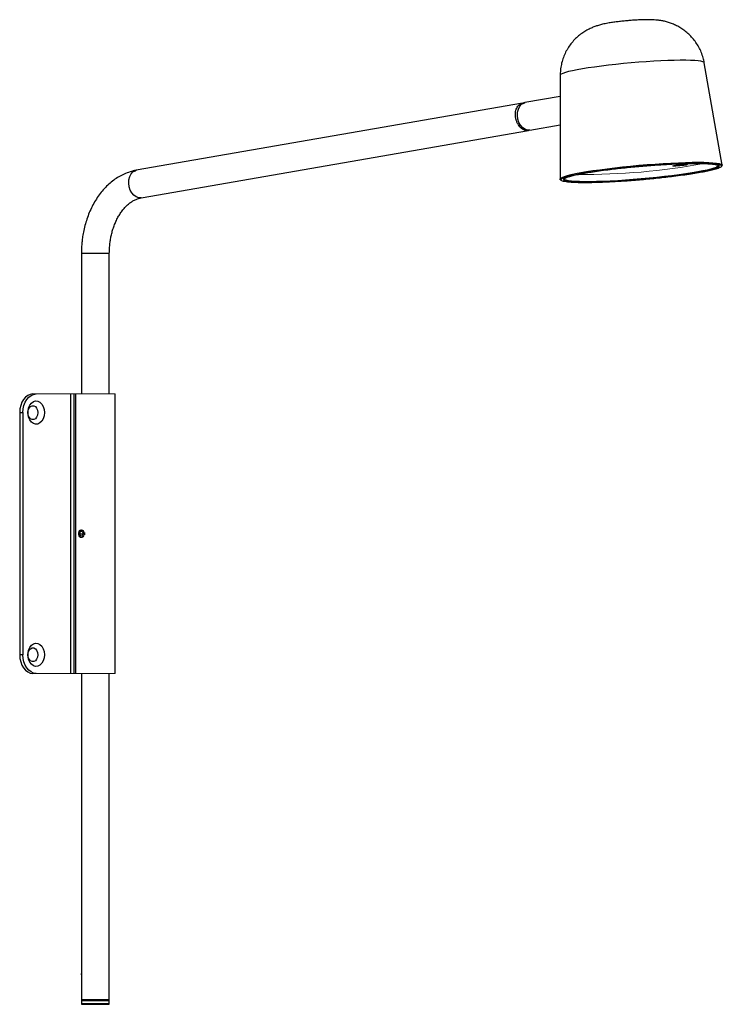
# Model space of a CAD drawing. Header units: millimetres. Extents: x 0 to 302, y -202 to 221.
import ezdxf

# ---------------------------------------------------------------- set-up
doc = ezdxf.new("R2010")
doc.units = ezdxf.units.MM

msp = doc.modelspace()

# ---------------------------------------------------------------- linework, layer by layer
at = {"color": 7, "linetype": 'Continuous', "lineweight": 25}
for p, q in [((301.76, 158.31), (294.03, 202.23)), ((232.12, 196.86), (232.08, 152.26)), ((232.11, 187.73), (217.01, 185.11)), ((215.94, 184.84), (50.09, 156.05)), ((217.01, 185.11), (215.77, 184.72)), ((219.06, 173.28), (232.1, 175.55)), ((52.15, 144.22), (218.54, 173.12)), ((218.5, 173.21), (218.02, 173.07)), ((281.03, 158.15), (281.04, 157.99)), ((284.98, 158.41), (284.29, 158.29)), ((284.99, 158.26), (284.54, 158.18)), ((286.22, 158.44), (286.21, 158.6)), ((26.49, 120.36), (26.49, 60)), ((38.49, 120.36), (26.49, 120.36)), ((38.49, 60), (38.49, 120.36)), ((21.92, -60), (21.92, 60)), ((23.33, -60), (23.33, 60)), ((23.94, 60), (23.94, -60)), ((41.04, -60), (41.04, 60)), ((0, 52), (1.41, 52)), ((0, 52), (0, -52)), ((1.41, 52), (1.41, -52)), ((25.99, 0.96), (25.63, -0.08)), ((26.8, 1.04), (27.26, 0.08)), ((25.63, -0.08), (26.09, -1.04)), ((25.63, -0.08), (27.2, -0.08)), ((26.9, -0.96), (26.09, -1.04)), ((1.41, -52), (0, -52)), ((26.49, -60), (26.49, -200.1)), ((38.49, -200.1), (38.49, -60)), ((26.49, -200.4), (26.49, -201.8)), ((26.49, -200.4), (38.49, -200.4)), ((26.49, -201.8), (38.49, -201.8)), ((38.49, -201.8), (38.49, -200.4))]:
    msp.add_line(p, q, dxfattribs=at)
at = {"color": 144, "linetype": 'Continuous', "lineweight": 18}
for p, q in [((282.28, 158.18), (282.73, 158.26)), ((282.97, 158.18), (282.28, 158.18)), ((282.28, 158.02), (282.97, 158.14)), ((282.74, 158.02), (282.28, 158.02)), ((282.73, 158.26), (283.42, 158.26)), ((283.42, 158.14), (282.74, 158.02)), ((283.84, 158.29), (284.53, 158.41)), ((284.54, 158.18), (283.85, 158.18)), ((284.29, 158.29), (284.29, 158.37)), ((284.3, 158.26), (284.99, 158.26)), ((284.54, 158.18), (284.5, 158.26)), ((284.53, 158.41), (284.98, 158.41)), ((41.04, 60), (5.66, 60)), ((25.99, 0.96), (26.8, 1.04)), ((26.84, 0.96), (25.99, 0.96)), ((26.9, -0.96), (27.26, 0.08)), ((5.66, -60), (41.04, -60)), ((26.49, -200.1), (38.49, -200.1))]:
    msp.add_line(p, q, dxfattribs=at)
at = {"color": 7, "linetype": 'Continuous', "lineweight": 25, "flags": 128}
for points in [[(294.03, 202.23), (293.89, 202.44), (293.39, 202.68), (292.56, 202.89), (291.39, 203.05), (289.89, 203.18), (288.1, 203.26), (286.02, 203.31), (283.68, 203.31), (281.11, 203.26), (278.33, 203.18), (275.38, 203.05), (272.3, 202.89), (269.1, 202.68), (265.84, 202.44), (262.55, 202.17), (259.26, 201.86), (256.02, 201.53), (252.85, 201.18), (249.81, 200.81), (246.91, 200.42), (244.19, 200.03), (241.69, 199.63), (239.44, 199.22), (237.45, 198.82), (235.75, 198.43), (234.36, 198.05), (233.29, 197.69), (232.56, 197.35), (232.18, 197.03), (232.12, 196.86)], [(219.06, 173.28), (218.02, 173.29), (216.96, 173.66), (215.96, 174.38), (215.1, 175.4), (214.42, 176.66), (213.97, 178.08), (213.77, 179.57), (213.84, 181.03), (214.18, 182.38), (214.76, 183.54), (215.54, 184.41), (216.48, 184.96), (217.01, 185.11)], [(232.25, 151.98), (232.19, 152.03), (232.09, 152.33), (232.34, 152.66), (232.95, 153.01), (233.91, 153.39), (235.2, 153.79), (236.83, 154.2), (238.76, 154.62), (240.98, 155.05), (243.46, 155.48), (246.19, 155.91), (249.13, 156.33), (252.25, 156.75), (255.53, 157.14), (258.92, 157.52), (262.39, 157.88), (265.91, 158.2), (269.43, 158.5), (272.94, 158.76), (276.38, 158.99), (279.72, 159.18), (282.93, 159.33), (285.98, 159.44), (288.84, 159.51), (291.46, 159.53), (293.84, 159.51), (295.94, 159.44), (297.74, 159.33), (299.23, 159.18), (300.38, 158.99), (301.19, 158.76), (301.65, 158.5), (301.75, 158.2), (301.58, 157.94)], [(299.15, 157.34), (299.13, 157.33), (298.17, 156.96), (296.88, 156.58), (295.28, 156.18), (293.37, 155.77), (291.19, 155.35), (288.74, 154.93), (286.07, 154.52), (283.19, 154.11), (280.14, 153.72), (276.95, 153.34), (273.66, 152.98), (270.29, 152.65), (266.88, 152.34), (263.48, 152.06), (260.12, 151.82), (256.82, 151.61), (253.63, 151.44), (250.59, 151.31), (247.72, 151.22), (245.05, 151.17), (242.61, 151.17), (240.43, 151.21), (238.53, 151.29), (236.93, 151.42), (235.65, 151.58), (234.7, 151.78), (234.1, 152.02), (234.01, 152.08)], [(281.69, 157.84), (281.42, 157.83), (280.79, 157.86), (280.51, 157.92), (280.6, 158.03), (281.06, 158.15), (281.82, 158.28), (282.81, 158.41), (283.89, 158.51), (284.95, 158.58), (285.84, 158.6), (286.47, 158.58), (286.76, 158.51), (286.67, 158.41), (286.21, 158.28), (286.08, 158.26)], [(281.81, 157.9), (281.27, 157.92), (281.05, 157.98), (281.17, 158.08), (281.26, 158.1)], [(286.09, 158.5), (286.15, 158.49), (286.2, 158.41), (285.9, 158.3), (285.3, 158.19), (284.47, 158.08), (283.52, 157.98), (282.6, 157.92), (281.81, 157.9)], [(300.02, 158.11), (300.01, 157.99), (299.74, 157.67), (299.15, 157.34)], [(52.15, 144.22), (51.1, 144.23), (50.04, 144.6), (49.04, 145.32), (48.18, 146.34), (47.5, 147.6), (47.05, 149.02), (46.85, 150.51), (46.92, 151.97), (47.26, 153.33), (47.84, 154.48), (48.62, 155.35), (49.56, 155.9), (50.09, 156.05)], [(234.01, 152.08), (233.84, 152.29), (233.83, 152.36)], [(5.66, 60), (4.55, 59.85), (3.49, 59.39), (2.51, 58.65), (1.66, 57.66), (0.95, 56.44), (0.43, 55.06), (0.11, 53.56), (0, 52)], [(1.41, 52), (1.52, 53.56), (1.84, 55.06), (2.37, 56.44), (3.07, 57.66), (3.93, 58.65), (4.91, 59.39), (5.97, 59.85), (7.07, 60)], [(10.61, 52), (10.48, 50.65), (10.09, 49.4), (9.48, 48.35), (8.7, 47.56), (7.79, 47.1), (6.83, 47.01), (5.89, 47.29), (5.03, 47.92), (4.33, 48.84), (3.83, 50.01), (3.57, 51.32), (3.57, 52.68), (3.83, 53.99), (4.33, 55.16), (5.03, 56.08), (5.89, 56.71), (6.83, 56.99), (7.79, 56.9), (8.7, 56.44), (9.48, 55.65), (10.09, 54.6), (10.48, 53.35), (10.61, 52)], [(7.78, 52), (7.65, 50.97), (7.28, 50.07), (6.72, 49.4), (6.03, 49.05), (5.29, 49.05), (4.6, 49.4), (4.03, 50.07), (3.66, 50.97), (3.54, 52), (3.66, 53.03), (4.03, 53.93), (4.6, 54.6), (5.29, 54.95), (6.03, 54.95), (6.72, 54.6), (7.28, 53.93), (7.65, 53.03), (7.78, 52)], [(25.81, 1.33), (26.22, 1.58), (26.66, 1.58), (27.07, 1.35), (27.39, 0.9), (27.56, 0.33), (27.56, -0.3), (27.4, -0.88), (27.09, -1.33), (26.68, -1.58), (26.23, -1.58), (25.82, -1.35), (25.5, -0.9), (25.33, -0.33), (25.33, 0.3), (25.49, 0.88), (25.81, 1.33)], [(7.78, -52), (7.65, -53.03), (7.28, -53.93), (6.72, -54.6), (6.03, -54.95), (5.29, -54.95), (4.6, -54.6), (4.03, -53.93), (3.66, -53.03), (3.54, -52), (3.66, -50.97), (4.03, -50.07), (4.6, -49.4), (5.29, -49.05), (6.03, -49.05), (6.72, -49.4), (7.28, -50.07), (7.65, -50.97), (7.78, -52)], [(10.61, -52), (10.48, -53.35), (10.09, -54.6), (9.48, -55.65), (8.7, -56.44), (7.79, -56.9), (6.83, -56.99), (5.89, -56.71), (5.03, -56.08), (4.33, -55.16), (3.83, -53.99), (3.57, -52.68), (3.57, -51.32), (3.83, -50.01), (4.33, -48.84), (5.03, -47.92), (5.89, -47.29), (6.83, -47.01), (7.79, -47.1), (8.7, -47.56), (9.48, -48.35), (10.09, -49.4), (10.48, -50.65), (10.61, -52)], [(0, -52), (0.11, -53.56), (0.43, -55.06), (0.95, -56.44), (1.66, -57.66), (2.51, -58.65), (3.49, -59.39), (4.55, -59.85), (5.66, -60)], [(7.07, -60), (5.97, -59.85), (4.91, -59.39), (3.93, -58.65), (3.07, -57.66), (2.37, -56.44), (1.84, -55.06), (1.52, -53.56), (1.41, -52)], [(26.49, -188.37), (26.42, -189.1), (26.49, -189.83)]]:
    msp.add_lwpolyline(points, dxfattribs=at)
at = {"color": 144, "linetype": 'Continuous', "lineweight": 18, "flags": 128}
for points in [[(282.97, 158.14), (283.01, 158.15), (283.04, 158.16), (283.05, 158.16), (283.06, 158.17), (283.05, 158.17), (283.03, 158.18), (283.01, 158.18), (282.97, 158.18)], [(284.29, 158.29), (284.26, 158.29), (284.23, 158.28), (284.21, 158.27), (284.21, 158.27), (284.21, 158.26), (284.23, 158.26), (284.26, 158.26), (284.3, 158.26)]]:
    msp.add_lwpolyline(points, dxfattribs=at)
at = {"color": 144, "linetype": 'Continuous', "lineweight": 18}
for centre, radius, start, end in [((242.65, 434.75), 280.47, 269.4253, 280.5066), ((283.38, 161.14), 2.89, 270.7309, 279.1563), ((283.88, 155.29), 2.89, 90.7309, 99.1563), ((27.99, 0), 2.8, 170.7915, 189.2085), ((25.22, 0), 2.8, 350.7915, 9.2085)]:
    msp.add_arc(centre, radius, start, end, dxfattribs=at)
at = {"color": 7, "linetype": 'Continuous', "lineweight": 25}
for centre, radius, start, end in [((30.75, -189.1), 4.32, 170.7663, 189.2337), ((26.79, -200.4), 0.3, 90, 180), ((26.79, -201.8), 0.3, 180, 270), ((38.19, -200.4), 0.3, 0, 90), ((38.19, -201.8), 0.3, 270, 0)]:
    msp.add_arc(centre, radius, start, end, dxfattribs=at)
for points, knots in [([(294, 202.24), (293.87, 202.95), (293.57, 204.49), (292.77, 206.74), (291.72, 208.98), (290.45, 211.02), (289.01, 212.87), (287.44, 214.52), (285.75, 215.95), (283.99, 217.17), (282.19, 218.18), (280.39, 218.99), (278.64, 219.6), (276.98, 220.05), (275.42, 220.35), (273.94, 220.55), (272.41, 220.67), (270.67, 220.74), (268.76, 220.74), (266.74, 220.68), (264.74, 220.58), (262.7, 220.45), (260.62, 220.27), (258.57, 220.07), (256.56, 219.83), (254.57, 219.56), (252.49, 219.22), (250.53, 218.83), (248.68, 218.34), (247.01, 217.8), (245.35, 217.14), (243.59, 216.26), (241.78, 215.15), (239.98, 213.79), (238.28, 212.2), (236.71, 210.39), (235.33, 208.39), (234.17, 206.23), (233.24, 203.93), (232.58, 201.53), (232.18, 199.16), (232.16, 197.6), (232.15, 196.87)], [0, 0, 0, 0, 0.024825, 0.053811, 0.082053, 0.10958, 0.136403, 0.162516, 0.187896, 0.212501, 0.236264, 0.259076, 0.280757, 0.301087, 0.320104, 0.33863, 0.35824, 0.381895, 0.411431, 0.436322, 0.459579, 0.483858, 0.507491, 0.531049, 0.554887, 0.579581, 0.606298, 0.638732, 0.663761, 0.683881, 0.705083, 0.728237, 0.753089, 0.779073, 0.80591, 0.833368, 0.86125, 0.889416, 0.917773, 0.946262, 0.974841, 1, 1, 1, 1]), ([(212.95, 178.97), (212.91, 179.39), (212.84, 180.21), (213.01, 181.69), (213.6, 183.27), (214.57, 184.44), (215.35, 184.6), (215.59, 184.64)], [0, 0, 0, 0, 0.158548, 0.308314, 0.58034, 0.872659, 1, 1, 1, 1]), ([(218.02, 173.07), (217.96, 173.07), (217.84, 173.07), (217.66, 173.09), (217.48, 173.12), (217.29, 173.15), (217.1, 173.2), (216.91, 173.26), (216.72, 173.34), (216.52, 173.42), (216.13, 173.61), (215.52, 174.02), (214.8, 174.71), (214.12, 175.62), (213.65, 176.48), (213.35, 177.27), (213.18, 177.8), (213.07, 178.26), (212.99, 178.64), (212.96, 178.87), (212.95, 178.97)], [0, 0, 0, 0, 0.02671, 0.053666, 0.080869, 0.108319, 0.136017, 0.163963, 0.192157, 0.2206, 0.249292, 0.366781, 0.499125, 0.60634, 0.749367, 0.816853, 0.875661, 0.92579, 0.967237, 1, 1, 1, 1]), ([(232.44, 152.03), (232.47, 152.11), (232.53, 152.3), (233.05, 152.62), (233.92, 153), (235.25, 153.42), (237.11, 153.9), (239.55, 154.42), (242.37, 154.94), (245.55, 155.46), (249.13, 155.99), (252.78, 156.46), (256.35, 156.89), (259.75, 157.26), (263.25, 157.61), (266.82, 157.94), (270.38, 158.23), (273.89, 158.48), (277.29, 158.7), (280.88, 158.89), (284.54, 159.05), (288.15, 159.15), (290.25, 159.16), (291.28, 159.17)], [0, 0, 0, 0, 0.034547, 0.078765, 0.122068, 0.165365, 0.220756, 0.27463, 0.326881, 0.379138, 0.433013, 0.488397, 0.5317, 0.574997, 0.619222, 0.663441, 0.707666, 0.751884, 0.795187, 0.838484, 0.893874, 0.947747, 1, 1, 1, 1]), ([(233.59, 152.12), (233.61, 152.2), (233.67, 152.39), (234.18, 152.7), (235.02, 153.06), (236.31, 153.47), (238.1, 153.93), (240.47, 154.44), (243.19, 154.94), (246.26, 155.45), (249.72, 155.95), (253.25, 156.41), (256.71, 156.82), (259.99, 157.18), (263.38, 157.52), (266.82, 157.84), (270.27, 158.12), (273.66, 158.37), (276.95, 158.58), (280.41, 158.76), (283.95, 158.91), (287.45, 159.01), (289.47, 159.02), (290.47, 159.03)], [0, 0, 0, 0, 0.034681, 0.078899, 0.12219, 0.165487, 0.220863, 0.27473, 0.326979, 0.379223, 0.433089, 0.488472, 0.531762, 0.575059, 0.619271, 0.66349, 0.707701, 0.75192, 0.79521, 0.838508, 0.893884, 0.947752, 1, 1, 1, 1]), ([(301.42, 157.81), (301.4, 157.74), (301.34, 157.57), (300.84, 157.26), (299.97, 156.89), (298.64, 156.46), (296.78, 155.99), (294.34, 155.46), (291.52, 154.94), (288.34, 154.42), (284.76, 153.9), (281.11, 153.42), (277.54, 153), (274.14, 152.62), (270.64, 152.27), (267.08, 151.95), (263.51, 151.66), (260.01, 151.4), (256.6, 151.18), (253.02, 150.99), (249.36, 150.84), (245.74, 150.74), (243.64, 150.72), (242.61, 150.72)], [0, 0, 0, 0, 0.027357, 0.071904, 0.11553, 0.15915, 0.214952, 0.269228, 0.321868, 0.374515, 0.42879, 0.484587, 0.528213, 0.571832, 0.616387, 0.660934, 0.705488, 0.750036, 0.793662, 0.837281, 0.893084, 0.947358, 1, 1, 1, 1]), ([(300.28, 157.72), (300.26, 157.65), (300.2, 157.48), (299.71, 157.18), (298.87, 156.83), (297.58, 156.41), (295.79, 155.95), (293.43, 155.45), (290.71, 154.94), (287.63, 154.44), (284.17, 153.93), (280.64, 153.47), (277.19, 153.06), (273.9, 152.7), (270.52, 152.36), (267.07, 152.05), (263.63, 151.77), (260.24, 151.52), (256.94, 151.31), (253.48, 151.12), (249.94, 150.97), (246.44, 150.88), (244.42, 150.86), (243.42, 150.86)], [0, 0, 0, 0, 0.028646, 0.073141, 0.116702, 0.16027, 0.215992, 0.270196, 0.322772, 0.375342, 0.429545, 0.485273, 0.528835, 0.572403, 0.616891, 0.661386, 0.705874, 0.750369, 0.79393, 0.837498, 0.893221, 0.947425, 1, 1, 1, 1]), ([(290.47, 159.03), (291.4, 159.02), (293.29, 159.01), (295.66, 158.91), (297.48, 158.76), (298.79, 158.58), (299.66, 158.37), (300.19, 158.14), (300.26, 157.97), (300.29, 157.9)], [0, 0, 0, 0, 0.160415, 0.325805, 0.495854, 0.628775, 0.761717, 0.897467, 1, 1, 1, 1]), ([(291.28, 159.17), (292.24, 159.16), (294.2, 159.15), (296.65, 159.05), (298.54, 158.89), (299.89, 158.7), (300.79, 158.48), (301.33, 158.25), (301.41, 158.08), (301.44, 158)], [0, 0, 0, 0, 0.1605117, 0.3260007, 0.4961233, 0.6291373, 0.7621314, 0.8979757, 1, 1, 1, 1]), ([(301.44, 158), (301.46, 157.98), (301.52, 157.92), (301.46, 157.85), (301.42, 157.81)], [0, 0, 0, 0, 0.391952, 1, 1, 1, 1]), ([(50.1, 156.04), (50.07, 156.04), (49.16, 155.94), (47.38, 155.43), (44.88, 154.51), (42.53, 153.29), (40.35, 151.86), (38.28, 150.17), (36.34, 148.24), (34.54, 146.1), (32.9, 143.76), (31.44, 141.25), (30.16, 138.61), (29.07, 135.86), (28.18, 133.05), (27.5, 130.29), (27.04, 127.77), (26.76, 125.54), (26.54, 123.13), (26.51, 121.41), (26.49, 120.36)], [0, 0, 0, 0, 0.00196, 0.06626, 0.132328, 0.192683, 0.253595, 0.315004, 0.376797, 0.438821, 0.50091, 0.562889, 0.62457, 0.685688, 0.745809, 0.803937, 0.856826, 0.898602, 0.937787, 1, 1, 1, 1]), ([(232.49, 151.83), (232.44, 151.87), (232.37, 151.93), (232.42, 152), (232.44, 152.03)], [0, 0, 0, 0, 0.660832, 1, 1, 1, 1]), ([(242.61, 150.72), (241.65, 150.72), (239.7, 150.74), (237.25, 150.84), (235.36, 150.99), (234, 151.18), (233.11, 151.4), (232.59, 151.62), (232.51, 151.77), (232.49, 151.83)], [0, 0, 0, 0, 0.164479, 0.334059, 0.508387, 0.644689, 0.78097, 0.920173, 1, 1, 1, 1]), ([(243.42, 150.86), (242.49, 150.86), (240.6, 150.88), (238.24, 150.97), (236.41, 151.12), (235.1, 151.31), (234.24, 151.52), (233.73, 151.73), (233.66, 151.87), (233.64, 151.93)], [0, 0, 0, 0, 0.165125, 0.33537, 0.51041, 0.647234, 0.784079, 0.923814, 1, 1, 1, 1]), ([(38.49, 120.36), (38.51, 121.28), (38.54, 122.58), (38.72, 124.48), (38.93, 126.1), (39.29, 127.98), (39.77, 129.89), (40.38, 131.81), (41.12, 133.69), (41.97, 135.48), (42.94, 137.16), (44, 138.7), (45.15, 140.08), (46.37, 141.28), (47.64, 142.3), (48.96, 143.13), (50.33, 143.75), (51.4, 144.11), (52, 144.18), (52.14, 144.2)], [0, 0, 0, 0, 0.075401, 0.106297, 0.157393, 0.210267, 0.266745, 0.325374, 0.38557, 0.446895, 0.509086, 0.572022, 0.635684, 0.700224, 0.765972, 0.833489, 0.903644, 0.977691, 1, 1, 1, 1]), ([(26.79, -202.1), (26.79, -202.1), (27.13, -202.1), (28.38, -202.1), (29.27, -202.1), (31.35, -202.1), (32.5, -202.1), (34.71, -202.1), (35.72, -202.1), (36.52, -202.1)], [0, 0, 0, 0, 0.25, 0.25, 0.5, 0.5, 0.75, 0.75, 1, 1, 1, 1])]:
    msp.add_open_spline(points, degree=3, knots=knots, dxfattribs=at)
at = {"color": 144, "linetype": 'Continuous', "lineweight": 18}
for points, knots in [([(25.39, 0), (25.4, 0.18), (25.42, 0.55), (25.58, 1.04), (25.84, 1.42), (26.18, 1.64), (26.57, 1.67), (26.97, 1.52), (27.33, 1.2), (27.6, 0.75), (27.71, 0.32), (27.74, -0.11), (27.67, -0.55), (27.45, -1.04), (27.12, -1.42), (26.72, -1.64), (26.32, -1.67), (25.96, -1.51), (25.75, -1.32), (25.68, -1.17), (25.68, -1.16)], [0, 0, 0, 0, 0.060506, 0.120985, 0.182176, 0.243852, 0.304764, 0.364876, 0.425353, 0.486809, 0.548369, 0.570803, 0.631309, 0.691788, 0.752979, 0.814655, 0.875567, 0.935679, 0.996156, 1, 1, 1, 1]), ([(36.52, -200.1), (35.72, -200.1), (34.71, -200.1), (32.5, -200.1), (31.35, -200.1), (29.27, -200.1), (28.38, -200.1), (27.13, -200.1), (26.79, -200.1), (26.79, -200.1)], [0, 0, 0, 0, 0.25, 0.25, 0.5, 0.5, 0.75, 0.75, 1, 1, 1, 1])]:
    msp.add_open_spline(points, degree=3, knots=knots, dxfattribs=at)
msp.add_open_spline([(38.19, -200.1), (38.19, -200.1), (37.59, -200.1), (36.52, -200.1)], degree=3, dxfattribs=at)
at = {"color": 7, "linetype": 'Continuous', "lineweight": 25}
msp.add_open_spline([(36.52, -202.1), (37.59, -202.1), (38.19, -202.1), (38.19, -202.1)], degree=3, dxfattribs=at)

doc.saveas('drawing.dxf')
